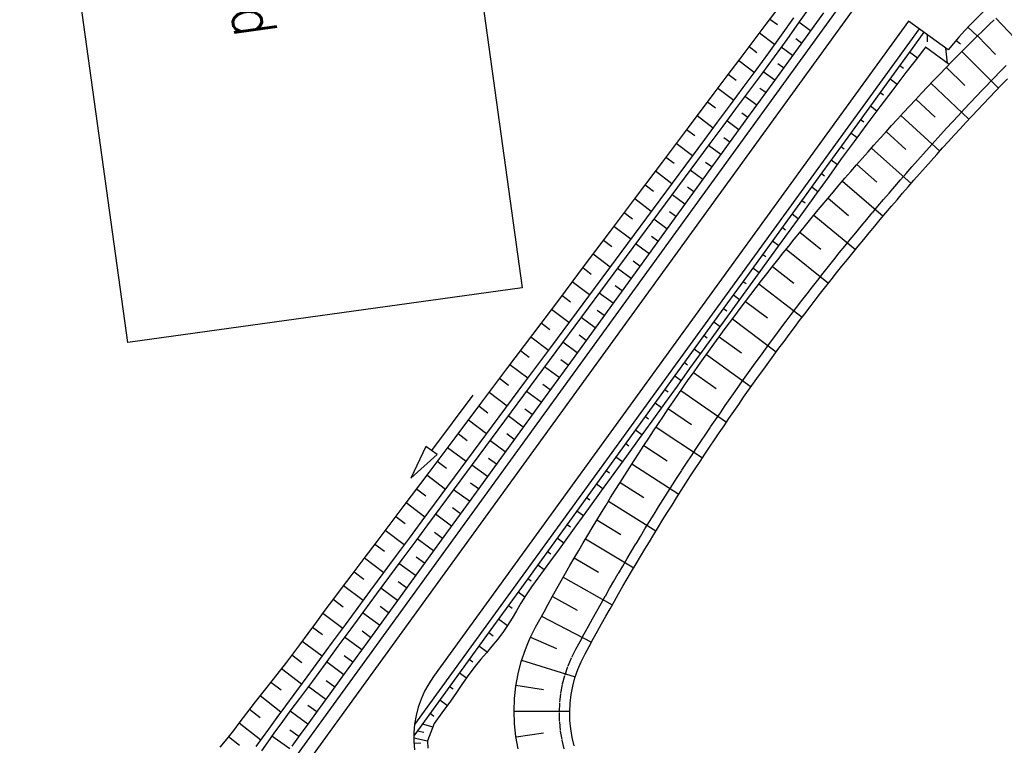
# Model space of a CAD drawing. Extents: x 446388 to 447135, y 445359 to 446567.
# Tile 39 of 80: x 446473 to 446530, y 445933 to 445975. Entities that reach past the tile are written whole.
import ezdxf

# ---------------------------------------------------------------- set-up
doc = ezdxf.new("R2010")
doc.units = 0
doc.header["$LTSCALE"] = 2
doc.header["$MEASUREMENT"] = 0
doc.linetypes.add('AUSGEZOGEN', pattern=[0])
doc.linetypes.add('PUNKTX2', pattern=[0.5, 0.25, -0.25])
for name, color, linetype in [('BW-SCHRIFT', 250, 'AUSGEZOGEN'), ('DB-RRB_41-201c', 15, 'CONTINUOUS'), ('DB-Wegböschungen', 15, 'CONTINUOUS'), ('DB-Wege', 15, 'CONTINUOUS'), ('DB-Zufahrt_Nord_RRB_41-201c', 15, 'CONTINUOUS'), ('DB-Zufahrt_Sued_RRB_41-201', 15, 'CONTINUOUS'), ('FBRTOP', 250, 'AUSGEZOGEN')]:
    doc.layers.add(name, color=color, linetype=linetype)
doc.styles.add('ROMANS', font='romans.shx', dxfattribs={"width": 0.8})

msp = doc.modelspace()

# ---------------------------------------------------------------- linework, layer by layer
at = {"layer": 'BW-SCHRIFT'}
msp.add_lwpolyline([(446496.054, 446000.708), (446501.773, 445959.415), (446478.919, 445956.25), (446473.201, 445997.543)], close=True, dxfattribs=at)
at = {"layer": 'DB-RRB_41-201c', "linetype": 'Continuous'}
for p, q in [((446529.238, 445975.034), (446531.268, 445972.889)), ((446528.505, 445974.325), (446528.871, 445974.681)), ((446528.871, 445974.681), (446529.145, 445974.947)), ((446527.778, 445973.61), (446528.141, 445973.968)), ((446528.141, 445973.968), (446528.505, 445974.325)), ((446528.179, 445974.005), (446529.222, 445972.94)), ((446527.417, 445973.25), (446527.778, 445973.61)), ((446526.697, 445972.526), (446527.056, 445972.889)), ((446527.056, 445972.889), (446527.417, 445973.25)), ((446527.268, 445973.101), (446529.397, 445970.983)), ((446525.988, 445971.793), (446526.342, 445972.161)), ((446526.342, 445972.161), (446526.697, 445972.526)), ((446526.367, 445972.187), (446527.452, 445971.135)), ((446525.635, 445971.425), (446525.988, 445971.793)), ((446524.933, 445970.685), (446525.283, 445971.056)), ((446525.283, 445971.056), (446525.635, 445971.425)), ((446525.482, 445971.265), (446527.682, 445969.174)), ((446529.225, 445970.805), (446529.572, 445971.165)), ((446529.572, 445971.165), (446529.92, 445971.524)), ((446524.584, 445970.313), (446524.933, 445970.685)), ((446528.535, 445970.081), (446528.879, 445970.444)), ((446528.879, 445970.444), (446529.225, 445970.805)), ((446523.889, 445969.565), (446524.236, 445969.94)), ((446524.236, 445969.94), (446524.584, 445970.313)), ((446524.608, 445970.338), (446525.719, 445969.296)), ((446528.191, 445969.718), (446528.535, 445970.081)), ((446523.544, 445969.19), (446523.889, 445969.565)), ((446523.741, 445969.405), (446525.986, 445967.325)), ((446527.508, 445968.988), (446527.849, 445969.354)), ((446527.849, 445969.354), (446528.191, 445969.718)), ((446522.857, 445968.435), (446523.2, 445968.813)), ((446523.2, 445968.813), (446523.544, 445969.19)), ((446527.168, 445968.621), (446527.508, 445968.988)), ((446522.516, 445968.056), (446522.857, 445968.435)), ((446522.88, 445968.46), (446524.017, 445967.427)), ((446526.493, 445967.884), (446526.83, 445968.253)), ((446526.83, 445968.253), (446527.168, 445968.621)), ((446521.837, 445967.294), (446522.175, 445967.675)), ((446522.175, 445967.675), (446522.516, 445968.056)), ((446526.156, 445967.514), (446526.493, 445967.884)), ((446521.499, 445966.911), (446521.837, 445967.294)), ((446522.027, 445967.508), (446524.329, 445965.455)), ((446525.488, 445966.77), (446525.822, 445967.142)), ((446525.822, 445967.142), (446526.156, 445967.514)), ((446520.828, 445966.142), (446521.163, 445966.527)), ((446521.163, 445966.527), (446521.499, 445966.911)), ((446521.181, 445966.548), (446522.346, 445965.53)), ((446525.156, 445966.396), (446525.488, 445966.77)), ((446520.494, 445965.756), (446520.828, 445966.142)), ((446524.495, 445965.646), (446524.825, 445966.022)), ((446524.825, 445966.022), (446525.156, 445966.396)), ((446519.831, 445964.98), (446520.162, 445965.368)), ((446520.162, 445965.368), (446520.494, 445965.756)), ((446520.345, 445965.582), (446522.702, 445963.559)), ((446524.166, 445965.269), (446524.495, 445965.646)), ((446519.501, 445964.59), (446519.831, 445964.98)), ((446523.513, 445964.512), (446523.839, 445964.891)), ((446523.839, 445964.891), (446524.166, 445965.269)), ((446518.846, 445963.807), (446519.173, 445964.199)), ((446519.173, 445964.199), (446519.501, 445964.59)), ((446519.516, 445964.608), (446520.709, 445963.604)), ((446523.188, 445964.132), (446523.513, 445964.512)), ((446518.521, 445963.414), (446518.846, 445963.807)), ((446518.697, 445963.626), (446521.108, 445961.635)), ((446522.542, 445963.369), (446522.864, 445963.751)), ((446522.864, 445963.751), (446523.188, 445964.132)), ((446518.197, 445963.02), (446518.521, 445963.414)), ((446522.221, 445962.985), (446522.542, 445963.369)), ((446517.552, 445962.228), (446517.874, 445962.624)), ((446517.874, 445962.624), (446518.197, 445963.02)), ((446517.885, 445962.638), (446519.104, 445961.651)), ((446521.583, 445962.215), (446521.901, 445962.601)), ((446521.901, 445962.601), (446522.221, 445962.985)), ((446517.232, 445961.83), (446517.552, 445962.228)), ((446521.266, 445961.829), (446521.583, 445962.215)), ((446516.596, 445961.031), (446516.914, 445961.431)), ((446516.914, 445961.431), (446517.232, 445961.83)), ((446517.086, 445961.647), (446519.543, 445959.682)), ((446520.635, 445961.053), (446520.95, 445961.441)), ((446520.95, 445961.441), (446521.266, 445961.829)), ((446516.28, 445960.63), (446516.596, 445961.031)), ((446520.322, 445960.663), (446520.635, 445961.053)), ((446515.652, 445959.825), (446515.965, 445960.228)), ((446515.965, 445960.228), (446516.28, 445960.63)), ((446516.292, 445960.645), (446517.533, 445959.671)), ((446519.699, 445959.88), (446520.01, 445960.272)), ((446520.01, 445960.272), (446520.322, 445960.663)), ((446515.34, 445959.421), (446515.652, 445959.825)), ((446515.509, 445959.64), (446518.011, 445957.703)), ((446519.39, 445959.488), (446519.699, 445959.88)), ((446515.03, 445959.016), (446515.34, 445959.421)), ((446518.775, 445958.699), (446519.082, 445959.094)), ((446519.082, 445959.094), (446519.39, 445959.488)), ((446514.413, 445958.202), (446514.721, 445958.609)), ((446514.721, 445958.609), (446515.03, 445959.016)), ((446514.732, 445958.625), (446515.995, 445957.665)), ((446518.47, 445958.303), (446518.775, 445958.699)), ((446514.106, 445957.794), (446514.413, 445958.202)), ((446517.863, 445957.508), (446518.166, 445957.906)), ((446518.166, 445957.906), (446518.47, 445958.303)), ((446513.498, 445956.974), (446513.801, 445957.384)), ((446513.801, 445957.384), (446514.106, 445957.794)), ((446513.967, 445957.606), (446516.512, 445955.698)), ((446517.562, 445957.109), (446517.863, 445957.508)), ((446513.196, 445956.562), (446513.498, 445956.974)), ((446517.261, 445956.709), (446517.562, 445957.109)), ((446512.895, 445956.149), (446513.196, 445956.562)), ((446513.207, 445956.578), (446514.492, 445955.633)), ((446516.665, 445955.906), (446516.963, 445956.308)), ((446516.963, 445956.308), (446517.261, 445956.709)), ((446512.297, 445955.321), (446512.595, 445955.736)), ((446512.595, 445955.736), (446512.895, 445956.149)), ((446516.369, 445955.504), (446516.665, 445955.906)), ((446512.001, 445954.905), (446512.297, 445955.321)), ((446512.457, 445955.542), (446515.049, 445953.673)), ((446515.781, 445954.695), (446516.074, 445955.1)), ((446516.074, 445955.1), (446516.369, 445955.504)), ((446511.412, 445954.071), (446511.706, 445954.488)), ((446511.706, 445954.488), (446512.001, 445954.905)), ((446511.715, 445954.501), (446513.023, 445953.576)), ((446515.489, 445954.289), (446515.781, 445954.695)), ((446511.12, 445953.652), (446511.412, 445954.071)), ((446515.198, 445953.882), (446515.489, 445954.289)), ((446510.829, 445953.232), (446511.12, 445953.652)), ((446510.982, 445953.453), (446513.621, 445951.623)), ((446514.621, 445953.066), (446514.909, 445953.474)), ((446514.909, 445953.474), (446515.198, 445953.882)), ((446510.252, 445952.389), (446510.54, 445952.811)), ((446510.54, 445952.811), (446510.829, 445953.232)), ((446514.334, 445952.656), (446514.621, 445953.066)), ((446509.965, 445951.967), (446510.252, 445952.389)), ((446510.258, 445952.399), (446511.589, 445951.494)), ((446513.765, 445951.834), (446514.049, 445952.245)), ((446514.049, 445952.245), (446514.334, 445952.656)), ((446509.68, 445951.543), (446509.965, 445951.967)), ((446513.483, 445951.421), (446513.765, 445951.834)), ((446509.114, 445950.692), (446509.396, 445951.118)), ((446509.396, 445951.118), (446509.68, 445951.543)), ((446509.543, 445951.339), (446512.227, 445949.551)), ((446513.202, 445951.008), (446513.483, 445951.421)), ((446508.833, 445950.266), (446509.114, 445950.692)), ((446512.643, 445950.178), (446512.922, 445950.593)), ((446512.922, 445950.593), (446513.202, 445951.008)), ((446508.554, 445949.838), (446508.833, 445950.266)), ((446508.838, 445950.272), (446510.19, 445949.389)), ((446512.366, 445949.762), (446512.643, 445950.178)), ((446508, 445948.98), (446508.276, 445949.409)), ((446508.276, 445949.409), (446508.554, 445949.838)), ((446511.817, 445948.926), (446512.091, 445949.344)), ((446512.091, 445949.344), (446512.366, 445949.762)), ((446507.725, 445948.549), (446508, 445948.98)), ((446508.144, 445949.204), (446510.865, 445947.451)), ((446511.544, 445948.507), (446511.817, 445948.926)), ((446507.452, 445948.118), (446507.725, 445948.549)), ((446511.272, 445948.087), (446511.544, 445948.507)), ((446506.909, 445947.252), (446507.18, 445947.685)), ((446507.18, 445947.685), (446507.452, 445948.118)), ((446507.457, 445948.126), (446508.827, 445947.26)), ((446510.734, 445947.245), (446511.002, 445947.667)), ((446511.002, 445947.667), (446511.272, 445948.087)), ((446506.64, 445946.818), (446506.909, 445947.252)), ((446506.781, 445947.046), (446509.538, 445945.329)), ((446510.467, 445946.822), (446510.734, 445947.245)), ((446506.373, 445946.382), (446506.64, 445946.818)), ((446510.201, 445946.399), (446510.467, 445946.822)), ((446505.842, 445945.509), (446506.107, 445945.946)), ((446506.107, 445945.946), (446506.373, 445946.382)), ((446506.112, 445945.956), (446507.501, 445945.109)), ((446509.674, 445945.549), (446509.937, 445945.974)), ((446509.937, 445945.974), (446510.201, 445946.399)), ((446505.579, 445945.071), (446505.842, 445945.509)), ((446509.412, 445945.123), (446509.674, 445945.549)), ((446505.318, 445944.633), (446505.579, 445945.071)), ((446505.453, 445944.86), (446508.25, 445943.189)), ((446509.152, 445944.696), (446509.412, 445945.123)), ((446504.8, 445943.752), (446505.058, 445944.193)), ((446505.058, 445944.193), (446505.318, 445944.633)), ((446508.636, 445943.839), (446508.893, 445944.268)), ((446508.893, 445944.268), (446509.152, 445944.696)), ((446504.544, 445943.309), (446504.8, 445943.752)), ((446504.801, 445943.754), (446506.211, 445942.935)), ((446508.38, 445943.41), (446508.636, 445943.839)), ((446504.291, 445942.866), (446504.544, 445943.309)), ((446508.126, 445942.979), (446508.38, 445943.41)), ((446504.038, 445942.422), (446504.291, 445942.866)), ((446504.163, 445942.641), (446507.002, 445941.037)), ((446507.621, 445942.116), (446507.873, 445942.548)), ((446507.873, 445942.548), (446508.126, 445942.979)), ((446503.538, 445941.531), (446503.788, 445941.977)), ((446503.788, 445941.977), (446504.038, 445942.422)), ((446507.371, 445941.683), (446507.621, 445942.116)), ((446503.291, 445941.084), (446503.538, 445941.531)), ((446503.536, 445941.526), (446504.962, 445940.737)), ((446507.123, 445941.249), (446507.371, 445941.683)), ((446503.045, 445940.636), (446503.291, 445941.084)), ((446506.63, 445940.379), (446506.875, 445940.814)), ((446506.875, 445940.814), (446507.123, 445941.249)), ((446502.557, 445939.738), (446502.8, 445940.188)), ((446502.8, 445940.188), (446503.045, 445940.636)), ((446502.907, 445940.384), (446505.797, 445938.877)), ((446506.385, 445939.943), (446506.63, 445940.379)), ((446502.398, 445939.434), (446502.557, 445939.738)), ((446506.143, 445939.506), (446506.385, 445939.943)), ((446502.098, 445938.79), (446502.247, 445939.125)), ((446502.247, 445939.125), (446502.398, 445939.434)), ((446502.268, 445939.17), (446503.76, 445938.516)), ((446505.661, 445938.629), (446505.901, 445939.068)), ((446505.901, 445939.068), (446506.143, 445939.506)), ((446501.963, 445938.45), (446502.098, 445938.79)), ((446505.423, 445938.19), (446505.661, 445938.629)), ((446501.727, 445937.757), (446501.963, 445938.45)), ((446505.195, 445937.744), (446505.306, 445937.968)), ((446505.306, 445937.968), (446505.423, 445938.19)), ((446501.543, 445937.049), (446501.727, 445937.757)), ((446501.749, 445937.828), (446504.855, 445936.867)), ((446505, 445937.284), (446505.195, 445937.744)), ((446501.411, 445936.329), (446501.543, 445937.049)), ((446504.709, 445936.328), (446504.837, 445936.812)), ((446504.837, 445936.812), (446505, 445937.284)), ((446501.333, 445935.602), (446501.411, 445936.329)), ((446501.419, 445936.378), (446503.02, 445936.126)), ((446504.616, 445935.837), (446504.709, 445936.328)), ((446504.558, 445935.341), (446504.616, 445935.837)), ((446501.308, 445934.872), (446501.333, 445935.602)), ((446504.535, 445934.841), (446504.558, 445935.341)), ((446501.338, 445934.142), (446501.308, 445934.872)), ((446501.309, 445934.879), (446504.536, 445934.873)), ((446504.548, 445934.342), (446504.535, 445934.841)), ((446501.42, 445933.417), (446501.338, 445934.142)), ((446504.597, 445933.844), (446504.548, 445934.342)), ((446501.555, 445932.702), (446501.42, 445933.417)), ((446501.426, 445933.38), (446503.01, 445933.629)), ((446504.681, 445933.351), (446504.597, 445933.844)), ((446504.801, 445932.866), (446504.681, 445933.351))]:
    msp.add_line(p, q, dxfattribs=at)
at = {"layer": 'DB-RRB_41-201c', "linetype": 'PUNKTX2'}
for p, q in [((446529.491, 445971.942), (446529.841, 445972.301)), ((446529.141, 445971.582), (446529.491, 445971.942)), ((446528.445, 445970.858), (446528.793, 445971.221)), ((446528.793, 445971.221), (446529.141, 445971.582)), ((446527.755, 445970.129), (446528.099, 445970.494)), ((446528.099, 445970.494), (446528.445, 445970.858)), ((446527.411, 445969.763), (446527.755, 445970.129)), ((446526.728, 445969.028), (446527.069, 445969.396)), ((446527.069, 445969.396), (446527.411, 445969.763)), ((446526.388, 445968.659), (446526.728, 445969.028)), ((446525.712, 445967.916), (446526.049, 445968.288)), ((446526.049, 445968.288), (446526.388, 445968.659)), ((446525.375, 445967.543), (446525.712, 445967.916)), ((446524.707, 445966.795), (446525.04, 445967.17)), ((446525.04, 445967.17), (446525.375, 445967.543)), ((446524.374, 445966.418), (446524.707, 445966.795)), ((446523.713, 445965.663), (446524.043, 445966.041)), ((446524.043, 445966.041), (446524.374, 445966.418)), ((446523.385, 445965.283), (446523.713, 445965.663)), ((446522.731, 445964.521), (446523.057, 445964.903)), ((446523.057, 445964.903), (446523.385, 445965.283)), ((446522.406, 445964.138), (446522.731, 445964.521)), ((446521.76, 445963.37), (446522.083, 445963.755)), ((446522.083, 445963.755), (446522.406, 445964.138)), ((446521.439, 445962.984), (446521.76, 445963.37)), ((446520.801, 445962.209), (446521.12, 445962.597)), ((446521.12, 445962.597), (446521.439, 445962.984)), ((446520.484, 445961.819), (446520.801, 445962.209)), ((446519.854, 445961.038), (446520.168, 445961.429)), ((446520.168, 445961.429), (446520.484, 445961.819)), ((446519.541, 445960.646), (446519.854, 445961.038)), ((446518.918, 445959.858), (446519.229, 445960.252)), ((446519.229, 445960.252), (446519.541, 445960.646)), ((446518.609, 445959.463), (446518.918, 445959.858)), ((446517.994, 445958.669), (446518.301, 445959.066)), ((446518.301, 445959.066), (446518.609, 445959.463)), ((446517.689, 445958.27), (446517.994, 445958.669)), ((446517.385, 445957.871), (446517.689, 445958.27)), ((446516.781, 445957.069), (446517.082, 445957.47)), ((446517.082, 445957.47), (446517.385, 445957.871)), ((446516.481, 445956.666), (446516.781, 445957.069)), ((446515.885, 445955.858), (446516.182, 445956.263)), ((446516.182, 445956.263), (446516.481, 445956.666)), ((446515.589, 445955.453), (446515.885, 445955.858)), ((446515.001, 445954.639), (446515.295, 445955.046)), ((446515.295, 445955.046), (446515.589, 445955.453)), ((446514.709, 445954.23), (446515.001, 445954.639)), ((446514.419, 445953.821), (446514.709, 445954.23)), ((446513.842, 445952.999), (446514.13, 445953.41)), ((446514.13, 445953.41), (446514.419, 445953.821)), ((446513.556, 445952.587), (446513.842, 445952.999)), ((446513.271, 445952.174), (446513.556, 445952.587)), ((446512.705, 445951.344), (446512.987, 445951.759)), ((446512.987, 445951.759), (446513.271, 445952.174)), ((446512.424, 445950.928), (446512.705, 445951.344)), ((446511.866, 445950.093), (446512.144, 445950.511)), ((446512.144, 445950.511), (446512.424, 445950.928)), ((446511.59, 445949.674), (446511.866, 445950.093)), ((446511.314, 445949.255), (446511.59, 445949.674)), ((446510.768, 445948.412), (446511.04, 445948.834)), ((446511.04, 445948.834), (446511.314, 445949.255)), ((446510.497, 445947.99), (446510.768, 445948.412)), ((446510.227, 445947.566), (446510.497, 445947.99)), ((446509.692, 445946.717), (446509.959, 445947.142)), ((446509.959, 445947.142), (446510.227, 445947.566)), ((446509.427, 445946.291), (446509.692, 445946.717)), ((446509.163, 445945.864), (446509.427, 445946.291)), ((446508.639, 445945.007), (446508.9, 445945.436)), ((446508.9, 445945.436), (446509.163, 445945.864)), ((446508.379, 445944.578), (446508.639, 445945.007)), ((446508.121, 445944.147), (446508.379, 445944.578)), ((446507.609, 445943.284), (446507.864, 445943.716)), ((446507.864, 445943.716), (446508.121, 445944.147)), ((446507.355, 445942.851), (446507.609, 445943.284)), ((446507.102, 445942.417), (446507.355, 445942.851)), ((446506.602, 445941.547), (446506.851, 445941.982)), ((446506.851, 445941.982), (446507.102, 445942.417)), ((446506.353, 445941.11), (446506.602, 445941.547)), ((446506.107, 445940.673), (446506.353, 445941.11)), ((446505.618, 445939.796), (446505.861, 445940.235)), ((446505.861, 445940.235), (446506.107, 445940.673)), ((446505.375, 445939.357), (446505.618, 445939.796)), ((446505.134, 445938.916), (446505.375, 445939.357)), ((446504.771, 445938.238), (446504.895, 445938.475)), ((446504.895, 445938.475), (446505.134, 445938.916)), ((446504.44, 445937.499), (446504.652, 445937.999)), ((446504.652, 445937.999), (446504.771, 445938.238)), ((446504.263, 445936.986), (446504.44, 445937.499)), ((446504.124, 445936.461), (446504.263, 445936.986)), ((446504.023, 445935.928), (446504.124, 445936.461)), ((446503.96, 445935.389), (446504.023, 445935.928)), ((446503.935, 445934.847), (446503.96, 445935.389)), ((446503.95, 445934.304), (446503.935, 445934.847)), ((446504.003, 445933.764), (446503.95, 445934.304)), ((446504.094, 445933.229), (446504.003, 445933.764)), ((446504.223, 445932.702), (446504.094, 445933.229))]:
    msp.add_line(p, q, dxfattribs=at)
at = {"layer": 'DB-Wegböschungen', "linetype": 'Continuous'}
for p, q in [((446516.662, 445975.681), (446515.914, 445974.68)), ((446518.571, 445975.841), (446517.843, 445974.824)), ((446517.52, 445975.059), (446516.791, 445974.043)), ((446519.254, 445975.345), (446517.786, 445973.322)), ((446515.914, 445974.68), (446515.161, 445973.681)), ((446516.143, 445974.985), (446516.574, 445974.663)), ((446517.843, 445974.824), (446517.115, 445973.808)), ((446518.501, 445974.307), (446517.826, 445974.8)), ((446515.543, 445974.186), (446516.417, 445973.524)), ((446516.791, 445974.043), (446516.059, 445973.03)), ((446525.067, 445974.217), (446524.333, 445973.205)), ((446525.067, 445974.218), (446525.067, 445974.217)), ((446515.161, 445973.681), (446514.407, 445972.685)), ((446514.938, 445973.387), (446515.383, 445973.05)), ((446517.786, 445973.322), (446516.318, 445971.298)), ((446517.115, 445973.808), (446516.383, 445972.795)), ((446517.46, 445972.872), (446516.792, 445973.36)), ((446517.98, 445973.589), (446517.645, 445973.835)), ((446525.162, 445973.346), (446525.049, 445973.2)), ((446516.059, 445973.03), (446515.322, 445972.021)), ((446516.383, 445972.795), (446515.646, 445971.786)), ((446524.333, 445973.205), (446523.599, 445972.194)), ((446524.24, 445973.078), (446524.696, 445972.745)), ((446525.049, 445973.2), (446524.538, 445972.541)), ((446514.407, 445972.685), (446513.652, 445971.687)), ((446514.333, 445972.588), (446515.236, 445971.904)), ((446516.939, 445972.154), (446516.605, 445972.398)), ((446523.599, 445972.194), (446522.131, 445970.17)), ((446523.673, 445972.296), (446523.889, 445972.138)), ((446524.538, 445972.541), (446524.028, 445971.882)), ((446513.652, 445971.687), (446512.899, 445970.69)), ((446513.729, 445971.788), (446514.184, 445971.443)), ((446515.322, 445972.021), (446514.579, 445971.015)), ((446515.646, 445971.786), (446514.903, 445970.78)), ((446516.419, 445971.436), (446515.749, 445971.926)), ((446524.028, 445971.882), (446523.269, 445970.888)), ((446514.579, 445971.015), (446513.833, 445970.012)), ((446516.318, 445971.298), (446514.85, 445969.274)), ((446523.106, 445971.514), (446523.516, 445971.213)), ((446512.899, 445970.69), (446511.394, 445968.693)), ((446513.125, 445970.988), (446514.042, 445970.293)), ((446514.903, 445970.78), (446514.157, 445969.777)), ((446515.377, 445970.001), (446514.695, 445970.501)), ((446515.898, 445970.719), (446515.56, 445970.966)), ((446523.269, 445970.888), (446522.515, 445969.891)), ((446522.538, 445970.732), (446522.735, 445970.587)), ((446512.521, 445970.188), (446512.983, 445969.839)), ((446513.833, 445970.012), (446513.088, 445969.008)), ((446522.131, 445970.17), (446520.663, 445968.146)), ((446522.515, 445969.891), (446521.764, 445968.891)), ((446521.971, 445969.949), (446522.35, 445969.672)), ((446511.918, 445969.388), (446512.848, 445968.683)), ((446514.157, 445969.777), (446513.412, 445968.773)), ((446514.857, 445969.284), (446514.511, 445969.536)), ((446513.088, 445969.008), (446512.344, 445968.003)), ((446513.412, 445968.773), (446512.668, 445967.769)), ((446514.85, 445969.274), (446513.382, 445967.251)), ((446514.336, 445968.566), (446513.638, 445969.077)), ((446521.764, 445968.891), (446521.02, 445967.887)), ((446521.403, 445969.167), (446521.587, 445969.033)), ((446511.394, 445968.693), (446510.642, 445967.694)), ((446511.315, 445968.588), (446511.783, 445968.233)), ((446520.836, 445968.385), (446521.193, 445968.123)), ((446510.642, 445967.694), (446509.891, 445966.695)), ((446510.712, 445967.787), (446511.655, 445967.073)), ((446512.344, 445968.003), (446510.856, 445965.995)), ((446512.668, 445967.769), (446511.179, 445965.76)), ((446513.295, 445967.131), (446512.582, 445967.652)), ((446513.816, 445967.848), (446513.463, 445968.107)), ((446520.663, 445968.146), (446519.195, 445966.123)), ((446520.269, 445967.603), (446520.445, 445967.473)), ((446521.02, 445967.887), (446520.283, 445966.877)), ((446513.382, 445967.251), (446511.914, 445965.227)), ((446509.891, 445966.695), (446508.388, 445964.697)), ((446510.109, 445966.986), (446510.584, 445966.627)), ((446512.775, 445966.413), (446512.415, 445966.677)), ((446520.283, 445966.877), (446519.551, 445965.864)), ((446519.701, 445966.821), (446520.055, 445966.562)), ((446510.856, 445965.995), (446509.367, 445963.986)), ((446509.507, 445966.185), (446510.461, 445965.462)), ((446512.254, 445965.695), (446511.526, 445966.228)), ((446519.195, 445966.123), (446517.727, 445964.099)), ((446519.134, 445966.038), (446519.311, 445965.908)), ((446508.905, 445965.384), (446509.384, 445965.02)), ((446511.179, 445965.76), (446509.691, 445963.751)), ((446519.551, 445965.864), (446518.819, 445964.851)), ((446511.914, 445965.227), (446510.446, 445963.203)), ((446511.213, 445964.26), (446510.471, 445964.804)), ((446511.734, 445964.978), (446511.366, 445965.247)), ((446518.819, 445964.851), (446518.086, 445963.839)), ((446518.566, 445965.256), (446518.923, 445964.995)), ((446508.388, 445964.697), (446506.885, 445962.698)), ((446508.302, 445964.583), (446509.267, 445963.852)), ((446517.999, 445964.474), (446518.178, 445964.343)), ((446507.7, 445963.782), (446508.185, 445963.414)), ((446509.367, 445963.986), (446507.878, 445961.978)), ((446509.691, 445963.751), (446508.202, 445961.743)), ((446510.692, 445963.543), (446510.318, 445963.817)), ((446517.727, 445964.099), (446516.259, 445962.075)), ((446518.086, 445963.839), (446517.35, 445962.828)), ((446517.432, 445963.692), (446517.789, 445963.43)), ((446510.446, 445963.203), (446508.978, 445961.18)), ((446510.172, 445962.825), (446509.415, 445963.379)), ((446506.885, 445962.698), (446505.382, 445960.7)), ((446507.097, 445962.981), (446508.074, 445962.241)), ((446517.35, 445962.828), (446516.615, 445961.817)), ((446516.864, 445962.91), (446517.042, 445962.779)), ((446507.878, 445961.978), (446506.39, 445959.969)), ((446506.495, 445962.18), (446506.986, 445961.808)), ((446509.131, 445961.39), (446508.359, 445961.955)), ((446509.651, 445962.107), (446509.269, 445962.387)), ((446516.259, 445962.075), (446514.791, 445960.052)), ((446516.297, 445962.128), (446516.652, 445961.868)), ((446505.892, 445961.379), (446506.88, 445960.631)), ((446508.202, 445961.743), (446506.713, 445959.734)), ((446516.615, 445961.817), (446515.148, 445959.793)), ((446515.729, 445961.345), (446515.907, 445961.216)), ((446508.978, 445961.18), (446507.51, 445959.156)), ((446508.61, 445960.672), (446508.221, 445960.957)), ((446505.382, 445960.7), (446503.879, 445958.702)), ((446505.29, 445960.578), (446505.786, 445960.202)), ((446508.09, 445959.955), (446507.303, 445960.53)), ((446515.162, 445960.563), (446515.517, 445960.303)), ((446504.687, 445959.777), (446505.686, 445959.02)), ((446506.39, 445959.969), (446504.901, 445957.961)), ((446506.713, 445959.734), (446505.225, 445957.726)), ((446514.791, 445960.052), (446513.323, 445958.028)), ((446515.148, 445959.793), (446513.684, 445957.766)), ((446514.595, 445959.781), (446514.773, 445959.651)), ((446507.51, 445959.156), (446506.043, 445957.132)), ((446507.049, 445958.519), (446506.247, 445959.106)), ((446507.569, 445959.237), (446507.172, 445959.527)), ((446503.879, 445958.702), (446502.376, 445956.704)), ((446504.085, 445958.976), (446504.587, 445958.595)), ((446514.027, 445958.999), (446514.385, 445958.737)), ((446504.901, 445957.961), (446503.412, 445955.952)), ((446503.482, 445958.175), (446504.493, 445957.41)), ((446506.528, 445957.802), (446506.124, 445958.098)), ((446513.323, 445958.028), (446511.855, 445956.004)), ((446513.46, 445958.217), (446513.64, 445958.085)), ((446502.88, 445957.374), (446503.388, 445956.989)), ((446505.225, 445957.726), (446503.736, 445955.717)), ((446506.007, 445957.084), (446505.192, 445957.681)), ((446513.684, 445957.766), (446512.222, 445955.739)), ((446512.892, 445957.434), (446513.254, 445957.17)), ((446506.043, 445957.132), (446504.575, 445955.109)), ((446502.376, 445956.704), (446500.873, 445954.706)), ((446502.277, 445956.573), (446503.299, 445955.799)), ((446504.966, 445955.649), (446504.136, 445956.257)), ((446505.487, 445956.366), (446505.075, 445956.668)), ((446512.325, 445956.652), (446512.507, 445956.519)), ((446501.675, 445955.772), (446502.188, 445955.383)), ((446503.412, 445955.952), (446501.923, 445953.943)), ((446503.736, 445955.717), (446502.247, 445953.709)), ((446511.855, 445956.004), (446510.387, 445953.981)), ((446512.222, 445955.739), (446511.49, 445954.725)), ((446511.758, 445955.87), (446512.123, 445955.602)), ((446504.575, 445955.109), (446503.107, 445953.085)), ((446504.446, 445954.931), (446504.027, 445955.238)), ((446511.19, 445955.088), (446511.374, 445954.953)), ((446500.873, 445954.706), (446499.37, 445952.707)), ((446501.072, 445954.971), (446502.105, 445954.189)), ((446503.925, 445954.214), (446503.08, 445954.832)), ((446511.49, 445954.725), (446510.758, 445953.712)), ((446501.923, 445953.943), (446500.435, 445951.935)), ((446500.47, 445954.17), (446500.989, 445953.777)), ((446510.387, 445953.981), (446508.919, 445951.957)), ((446510.623, 445954.306), (446510.992, 445954.035)), ((446499.867, 445953.369), (446500.911, 445952.578)), ((446502.247, 445953.709), (446500.758, 445951.7)), ((446502.884, 445952.778), (446502.024, 445953.408)), ((446503.405, 445953.496), (446502.978, 445953.808)), ((446510.758, 445953.712), (446510.023, 445952.7)), ((446510.056, 445953.523), (446510.24, 445953.388)), ((446498.91, 445953.188), (446496.521, 445949.98)), ((446503.107, 445953.085), (446501.639, 445951.061)), ((446499.37, 445952.707), (446497.866, 445950.709)), ((446499.265, 445952.568), (446499.79, 445952.171)), ((446502.364, 445952.061), (446501.93, 445952.378)), ((446510.023, 445952.7), (446509.289, 445951.689)), ((446509.488, 445952.741), (446509.857, 445952.471)), ((446498.662, 445951.767), (446499.718, 445950.968)), ((446500.435, 445951.935), (446498.946, 445949.926)), ((446500.758, 445951.7), (446499.27, 445949.691)), ((446501.843, 445951.343), (446500.968, 445951.983)), ((446508.919, 445951.957), (446507.451, 445949.933)), ((446509.289, 445951.689), (446508.556, 445950.676)), ((446508.921, 445951.959), (446509.105, 445951.824)), ((446501.639, 445951.061), (446500.171, 445949.038)), ((446508.353, 445951.177), (446508.723, 445950.906)), ((446497.866, 445950.709), (446496.363, 445948.711)), ((446498.06, 445950.966), (446498.59, 445950.564)), ((446500.802, 445949.908), (446499.912, 445950.559)), ((446501.323, 445950.626), (446500.881, 445950.948)), ((446508.556, 445950.676), (446507.825, 445949.662)), ((446496.2, 445950.219), (446495.326, 445948.376)), ((446496.521, 445949.98), (446496.2, 445950.219)), ((446496.841, 445949.741), (446496.521, 445949.98)), ((446497.457, 445950.165), (446498.524, 445949.357)), ((446498.946, 445949.926), (446497.457, 445947.918)), ((446507.451, 445949.933), (446505.983, 445947.91)), ((446507.786, 445950.395), (446507.971, 445950.259)), ((446495.326, 445948.376), (446496.841, 445949.741)), ((446496.855, 445949.364), (446497.391, 445948.958)), ((446499.27, 445949.691), (446497.781, 445947.683)), ((446500.281, 445949.19), (446499.833, 445949.518)), ((446507.825, 445949.662), (446506.36, 445947.637)), ((446507.219, 445949.613), (446507.591, 445949.339)), ((446500.171, 445949.038), (446498.703, 445947.014)), ((446499.761, 445948.473), (446498.857, 445949.134)), ((446506.651, 445948.83), (446506.838, 445948.693)), ((446496.363, 445948.711), (446494.86, 445946.713)), ((446496.252, 445948.563), (446497.33, 445947.747)), ((446495.65, 445947.762), (446496.192, 445947.352)), ((446497.457, 445947.918), (446495.968, 445945.909)), ((446497.781, 445947.683), (446496.292, 445945.674)), ((446498.72, 445947.037), (446497.801, 445947.71)), ((446499.24, 445947.755), (446498.785, 445948.089)), ((446505.983, 445947.91), (446504.515, 445945.886)), ((446506.36, 445947.637), (446505.627, 445946.624)), ((446506.084, 445948.048), (446506.459, 445947.773)), ((446505.516, 445947.266), (446505.704, 445947.128)), ((446494.86, 445946.713), (446493.357, 445944.715)), ((446495.047, 445946.961), (446496.137, 445946.136)), ((446498.703, 445947.014), (446497.235, 445944.99)), ((446498.199, 445946.32), (446497.736, 445946.659)), ((446505.627, 445946.624), (446504.896, 445945.61)), ((446504.949, 445946.484), (446505.326, 445946.207)), ((446494.445, 445946.16), (446494.992, 445945.746)), ((446495.968, 445945.909), (446495.224, 445944.905)), ((446497.679, 445945.602), (446496.745, 445946.285)), ((446493.842, 445945.359), (446494.943, 445944.526)), ((446496.292, 445945.674), (446495.548, 445944.67)), ((446504.515, 445945.886), (446503.048, 445943.862)), ((446504.382, 445945.702), (446504.572, 445945.562)), ((446504.896, 445945.61), (446504.411, 445944.933)), ((446495.224, 445944.905), (446494.48, 445943.901)), ((446496.638, 445944.167), (446495.689, 445944.861)), ((446497.235, 445944.99), (446495.767, 445942.967)), ((446497.158, 445944.885), (446496.688, 445945.229)), ((446503.814, 445944.919), (446504.199, 445944.638)), ((446504.411, 445944.933), (446503.924, 445944.257)), ((446493.357, 445944.715), (446492.606, 445943.716)), ((446493.24, 445944.558), (446493.793, 445944.139)), ((446495.548, 445944.67), (446494.803, 445943.666)), ((446503.924, 445944.257), (446503.431, 445943.584)), ((446492.606, 445943.716), (446491.852, 445942.718)), ((446492.637, 445943.758), (446493.751, 445942.914)), ((446494.48, 445943.901), (446492.994, 445941.889)), ((446494.803, 445943.666), (446493.318, 445941.655)), ((446496.117, 445943.449), (446495.639, 445943.799)), ((446503.048, 445943.862), (446501.58, 445941.839)), ((446503.247, 445944.137), (446503.439, 445943.996)), ((446495.596, 445942.732), (446494.634, 445943.436)), ((446502.679, 445943.355), (446503.054, 445943.08)), ((446503.057, 445943.083), (446502.684, 445942.581)), ((446503.431, 445943.584), (446503.057, 445943.083)), ((446491.852, 445942.718), (446491.347, 445942.055)), ((446492.033, 445942.958), (446492.594, 445942.533)), ((446495.767, 445942.967), (446494.299, 445940.943)), ((446502.112, 445942.573), (446502.297, 445942.437)), ((446502.684, 445942.581), (446502.321, 445942.073)), ((446491.347, 445942.055), (446490.843, 445941.391)), ((446491.427, 445942.16), (446492.561, 445941.301)), ((446494.555, 445941.297), (446493.58, 445942.01)), ((446495.076, 445942.014), (446494.591, 445942.369)), ((446502.321, 445942.073), (446501.973, 445941.553)), ((446490.843, 445941.391), (446490.342, 445940.725)), ((446490.819, 445941.359), (446491.394, 445940.928)), ((446492.994, 445941.889), (446492.253, 445940.883)), ((446493.318, 445941.655), (446492.577, 445940.648)), ((446501.58, 445941.839), (446500.112, 445939.815)), ((446501.545, 445941.791), (446501.94, 445941.501)), ((446501.973, 445941.553), (446501.71, 445941.126)), ((446492.253, 445940.883), (446491.512, 445939.876)), ((446494.299, 445940.943), (446492.831, 445938.919)), ((446494.035, 445940.579), (446493.545, 445940.938)), ((446500.977, 445941.008), (446501.208, 445940.839)), ((446501.71, 445941.126), (446501.453, 445940.695)), ((446490.342, 445940.725), (446489.847, 445940.054)), ((446490.216, 445940.554), (446491.376, 445939.692)), ((446492.577, 445940.648), (446491.836, 445939.641)), ((446493.514, 445939.861), (446492.529, 445940.583)), ((446500.41, 445940.226), (446500.933, 445939.843)), ((446501.196, 445940.264), (446500.93, 445939.839)), ((446501.453, 445940.695), (446501.196, 445940.264)), ((446489.847, 445940.054), (446489.354, 445939.383)), ((446489.62, 445939.745), (446490.202, 445939.316)), ((446491.512, 445939.876), (446490.771, 445938.87)), ((446491.836, 445939.641), (446491.094, 445938.635)), ((446500.112, 445939.815), (446498.644, 445937.792)), ((446500.93, 445939.839), (446500.649, 445939.426)), ((446489.354, 445939.383), (446488.859, 445938.712)), ((446492.473, 445938.426), (446491.477, 445939.155)), ((446492.994, 445939.144), (446492.498, 445939.506)), ((446499.842, 445939.444), (446500.106, 445939.251)), ((446500.649, 445939.426), (446500.346, 445939.028)), ((446488.859, 445938.712), (446488.106, 445937.714)), ((446489.028, 445938.94), (446490.187, 445938.078)), ((446490.771, 445938.87), (446490.03, 445937.863)), ((446491.094, 445938.635), (446490.353, 445937.628)), ((446492.831, 445938.919), (446492.097, 445937.908)), ((446499.275, 445938.662), (446499.748, 445938.315)), ((446500.027, 445938.642), (446499.701, 445938.261)), ((446500.346, 445939.028), (446500.027, 445938.642)), ((446488.432, 445938.142), (446489.011, 445937.704)), ((446492.097, 445937.908), (446491.363, 445936.896)), ((446491.952, 445937.709), (446491.452, 445938.075)), ((446499.701, 445938.261), (446499.375, 445937.88)), ((446488.106, 445937.714), (446487.34, 445936.726)), ((446487.827, 445937.351), (446488.992, 445936.452)), ((446490.03, 445937.863), (446489.289, 445936.856)), ((446490.353, 445937.628), (446489.613, 445936.621)), ((446491.432, 445936.991), (446490.426, 445937.727)), ((446498.644, 445937.792), (446497.176, 445935.768)), ((446499.057, 445937.492), (446498.68, 445936.993)), ((446498.708, 445937.88), (446498.916, 445937.727)), ((446499.375, 445937.88), (446499.057, 445937.492)), ((446489.289, 445936.856), (446488.547, 445935.85)), ((446491.363, 445936.896), (446490.63, 445935.883)), ((446498.14, 445937.097), (446498.543, 445936.802)), ((446498.68, 445936.993), (446498.32, 445936.482)), ((446487.34, 445936.726), (446486.823, 445936.072)), ((446487.214, 445936.566), (446487.803, 445936.104)), ((446489.613, 445936.621), (446488.871, 445935.615)), ((446490.392, 445935.555), (446489.376, 445936.298)), ((446490.912, 445936.273), (446490.407, 445936.643)), ((446497.573, 445936.315), (446497.784, 445936.161)), ((446498.32, 445936.482), (446497.968, 445935.966)), ((446486.823, 445936.072), (446486.305, 445935.418)), ((446486.592, 445935.78), (446487.794, 445934.836)), ((446488.547, 445935.85), (446488.05, 445935.181)), ((446490.63, 445935.883), (446489.895, 445934.872)), ((446497.176, 445935.768), (446495.708, 445933.744)), ((446497.968, 445935.966), (446497.614, 445935.45)), ((446486.305, 445935.418), (446485.793, 445934.759)), ((446488.05, 445935.181), (446487.555, 445934.511)), ((446488.871, 445935.615), (446488.374, 445934.946)), ((446489.87, 445934.838), (446489.36, 445935.212)), ((446497.005, 445935.533), (446497.445, 445935.211)), ((446497.614, 445935.45), (446497.128, 445934.773)), ((446485.793, 445934.759), (446485.414, 445934.261)), ((446485.971, 445934.99), (446486.587, 445934.51)), ((446487.555, 445934.511), (446487.065, 445933.837)), ((446488.374, 445934.946), (446487.879, 445934.276)), ((446489.346, 445934.123), (446488.32, 445934.874)), ((446489.895, 445934.872), (446489.403, 445934.2)), ((446496.438, 445934.751), (446496.657, 445934.591)), ((446497.128, 445934.773), (446496.67, 445934.156)), ((446485.414, 445934.261), (446485.034, 445933.764)), ((446485.362, 445934.194), (446486.621, 445933.214)), ((446487.879, 445934.276), (446487.389, 445933.602)), ((446489.403, 445934.2), (446488.912, 445933.527)), ((446485.034, 445933.764), (446484.647, 445933.273)), ((446484.76, 445933.414), (446485.391, 445932.901)), ((446487.065, 445933.837), (446486.702, 445933.327)), ((446487.389, 445933.602), (446487.026, 445933.092)), ((446488.316, 445932.69), (446487.269, 445933.435)), ((446488.828, 445933.41), (446488.309, 445933.783)), ((446488.912, 445933.527), (446488.427, 445932.849)), ((446495.708, 445933.744), (446495.497, 445933.453)), ((446484.647, 445933.273), (446484.246, 445932.793)), ((446486.702, 445933.327), (446486.338, 445932.819)), ((446487.026, 445933.092), (446486.662, 445932.584))]:
    msp.add_line(p, q, dxfattribs=at)
at = {"layer": 'DB-Wege', "linetype": 'Continuous'}
for p, q in [((446523.56, 445980.39), (446487.359, 445930.484)), ((446524.167, 445979.949), (446487.942, 445930.01)), ((446524.181, 445974.86), (446496.634, 445936.884)), ((446524.788, 445974.42), (446495.537, 445934.095))]:
    msp.add_line(p, q, dxfattribs=at)
at = {"layer": 'DB-Zufahrt_Nord_RRB_41-201c', "linetype": 'Continuous'}
for p, q in [((446526.474, 445973.197), (446524.181, 445974.86)), ((446528.17, 445973.997), (446527.623, 445974.517)), ((446525.252, 445974.083), (446525.27, 445973.669)), ((446526.529, 445972.354), (446525.162, 445973.346)), ((446526.333, 445973.299), (446526.414, 445972.437)), ((446527.197, 445973.523), (446526.931, 445973.75))]:
    msp.add_line(p, q, dxfattribs=at)
msp.add_ellipse((446541.924, 445960.923), major_axis=(19.536, 2.766), ratio=1, start_param=1.935381, end_param=2.329629, dxfattribs=at)
at = {"layer": 'DB-Zufahrt_Sued_RRB_41-201', "linetype": 'Continuous'}
for p, q in [((446496.634, 445936.885), (446496.493, 445936.678)), ((446496.358, 445936.468), (446496.117, 445936.03)), ((446496.493, 445936.678), (446496.358, 445936.468)), ((446496.117, 445936.03), (446495.914, 445935.574)), ((446495.749, 445935.102), (446495.624, 445934.618)), ((446495.914, 445935.574), (446495.749, 445935.102)), ((446495.624, 445934.618), (446495.54, 445934.125)), ((446495.54, 445934.125), (446495.497, 445933.627)), ((446495.99, 445934.135), (446496.601, 445933.977)), ((446496.671, 445934.157), (446496.285, 445933.158)), ((446496.671, 445934.157), (446496.671, 445934.157)), ((446495.492, 445933.338), (446496.285, 445933.158)), ((446495.497, 445933.627), (446495.496, 445933.127)), ((446495.706, 445933.744), (446496.081, 445933.653)), ((446495.496, 445933.127), (446495.536, 445932.629)), ((446495.501, 445933.023), (446495.895, 445933.044)), ((446496.285, 445933.158), (446496.312, 445932.724))]:
    msp.add_line(p, q, dxfattribs=at)
at = {"layer": 'FBRTOP'}
for points in [[(446576.449, 446163.728, -0.000132), (446578.343, 446150.384, -0.000157), (446579.926, 446139.19, -0.000509), (446581.889, 446125.17, 0.000658), (446583.412, 446114.317, 0.000059), (446585.17, 446101.916, 0.000061), (446586.887, 446089.829, 0.000001), (446588.957, 446075.27, 0.000001), (446590.43, 446064.906, 0.000008), (446592.183, 446052.577, -0.000007), (446593.936, 446040.247, -0.00042), (446595.406, 446029.844, 0.000308), (446597.407, 446015.661, 0.000387), (446598.701, 446006.581, -0.000225), (446600.926, 445991.002, -0.000119), (446601.235, 445988.828, -0.000144)], [(446566.966, 446230.666, -0.000005), (446569.439, 446213.123, -0.000025)]]:
    msp.add_lwpolyline(points, format="xyb", dxfattribs=at)

# ---------------------------------------------------------------- texts
at = {"layer": 'BW-SCHRIFT', "style": 'ROMANS', "width": 0.85}
msp.add_text('Lärmschutzwand', height=2.5, rotation=277.8846, dxfattribs=at).set_placement((446481.886, 445997.301))

doc.saveas('drawing.dxf')
